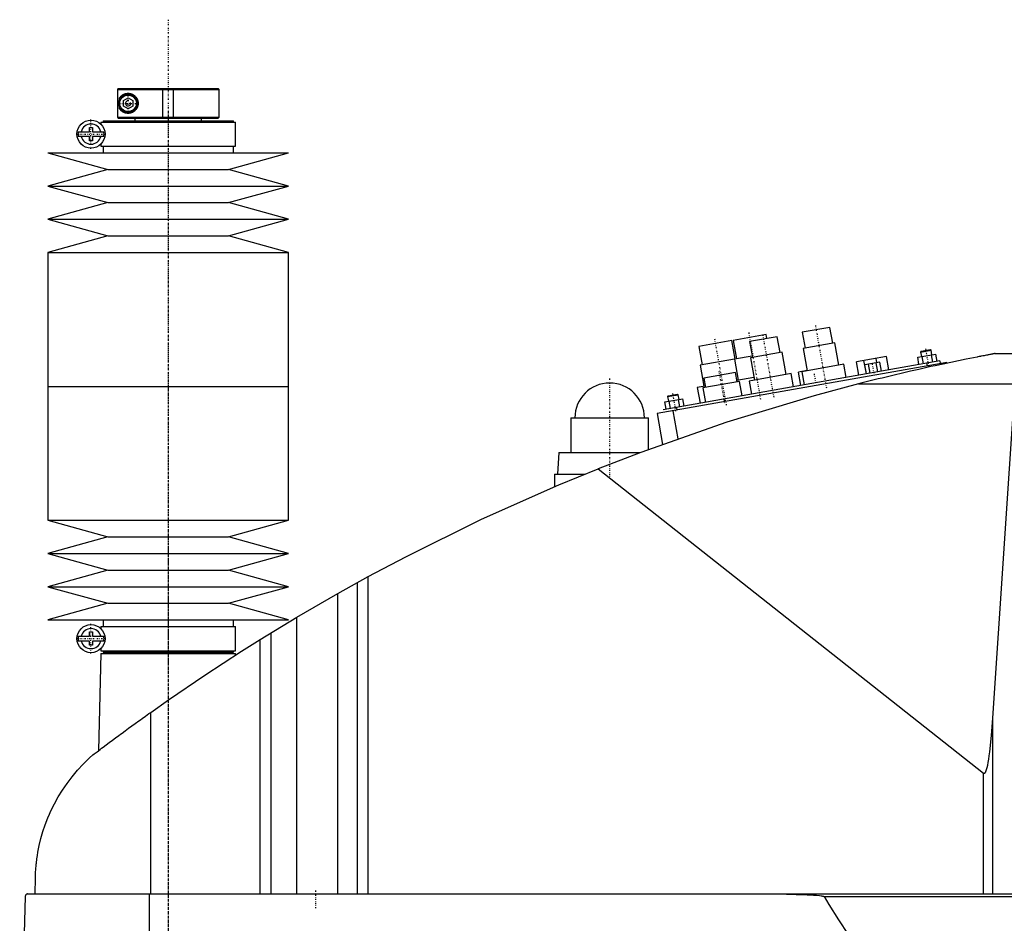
# Model space of a CAD drawing. Extents: x -706 to 181, y -1 to 896.
# Tile 3 of 4: x -706 to -338, y 559 to 896. Entities that reach past the tile are written whole.
import ezdxf

# ---------------------------------------------------------------- set-up
doc = ezdxf.new("R2010")
doc.units = 0
doc.linetypes.add('CENTER', pattern=[1.5, 0.45, -0.5, 0.05, -0.5])
for name, color, linetype in [('AM_0', 7, 'CONTINUOUS'), ('AM_10', 7, 'CONTINUOUS'), ('AM_7', 7, 'CENTER')]:
    doc.layers.add(name, color=color, linetype=linetype)

msp = doc.modelspace()

# ---------------------------------------------------------------- linework, layer by layer
at = {"layer": 'AM_0', "color": 7, "linetype": 'CONTINUOUS'}
for p, q in [((-668.68, 870.5), (-668.99, 870.2)), ((-668.99, 870.2), (-631, 870.2)), ((-668.99, 870.2), (-668.99, 859.8)), ((-668.68, 870.5), (-631.3, 870.5)), ((-631, 870.2), (-631.3, 870.5)), ((-631, 859.8), (-631, 870.2)), ((-668.19, 866.45), (-668.19, 866.98)), ((-666.75, 866.01), (-665, 867.02)), ((-666.75, 863.99), (-666.75, 866.01)), ((-665, 867.02), (-663.25, 866.01)), ((-663.25, 866.01), (-663.25, 863.99)), ((-668.19, 863.02), (-668.19, 863.55)), ((-665, 862.98), (-666.75, 863.99)), ((-663.25, 863.99), (-665, 862.98)), ((-675.15, 858), (-675.15, 857.22)), ((-675.15, 858), (-624.85, 858)), ((-674.35, 858.5), (-674.35, 858)), ((-674.35, 858.5), (-625.65, 858.5)), ((-668.99, 859.8), (-631, 859.8)), ((-668.99, 859.8), (-668.68, 859.5)), ((-668.68, 859.5), (-631.3, 859.5)), ((-662.5, 859.5), (-662.5, 858.5)), ((-637.5, 858.5), (-637.5, 859.5)), ((-631.3, 859.5), (-631, 859.8)), ((-625.65, 858), (-625.65, 858.5)), ((-624.85, 849), (-624.85, 858)), ((-683.63, 854.4), (-679.45, 854.4)), ((-679.45, 854.4), (-679.45, 856)), ((-679.45, 856), (-678.25, 856)), ((-678.25, 856), (-678.25, 854.4)), ((-678.25, 854.4), (-674.07, 854.4)), ((-679.45, 852.6), (-683.63, 852.6)), ((-679.45, 851), (-679.45, 852.6)), ((-678.25, 851), (-679.45, 851)), ((-678.25, 852.6), (-678.25, 851)), ((-674.07, 852.6), (-678.25, 852.6)), ((-695, 846.5), (-672.5, 840.3)), ((-695, 846.5), (-605, 846.5)), ((-675.15, 849.78), (-675.15, 849)), ((-675.15, 849), (-624.85, 849)), ((-674.35, 849), (-674.35, 846.5)), ((-627.5, 840.3), (-605, 846.5)), ((-625.65, 846.5), (-625.65, 849)), ((-672.5, 840.3), (-695, 834.1)), ((-672.5, 840.3), (-627.5, 840.3)), ((-605, 834.1), (-627.5, 840.3)), ((-695, 834.1), (-672.5, 827.9)), ((-695, 834.1), (-605, 834.1)), ((-627.5, 827.9), (-605, 834.1)), ((-672.5, 827.9), (-695, 821.7)), ((-672.5, 827.9), (-627.5, 827.9)), ((-605, 821.7), (-627.5, 827.9)), ((-695, 821.7), (-672.5, 815.5)), ((-695, 821.7), (-605, 821.7)), ((-627.5, 815.5), (-605, 821.7)), ((-672.5, 815.5), (-695, 809.3)), ((-672.5, 815.5), (-627.5, 815.5)), ((-605, 809.3), (-627.5, 815.5)), ((-695, 809.3), (-695, 759.25)), ((-695, 809.3), (-605, 809.3)), ((-605, 759.25), (-605, 809.3)), ((-402.65, 781.29), (-412.99, 779.47)), ((-401.61, 775.39), (-402.65, 781.29)), ((-426.55, 778.6), (-438.86, 776.43)), ((-422.35, 777.82), (-432.69, 776)), ((-426.29, 777.13), (-426.55, 778.6)), ((-421.3, 771.91), (-422.35, 777.82)), ((-412.99, 779.47), (-411.95, 773.56)), ((-439.35, 776.35), (-451.66, 774.18)), ((-451.66, 774.18), (-450.44, 767.28)), ((-438.13, 769.45), (-439.35, 776.35)), ((-438.86, 776.43), (-437.64, 769.54)), ((-432.69, 776), (-431.65, 770.09)), ((-400.87, 775.52), (-412.69, 773.43)), ((-412.69, 773.43), (-411.21, 765.06)), ((-399.39, 767.15), (-400.87, 775.52)), ((-368.58, 772.37), (-365.14, 772.98)), ((-364.85, 772.78), (-365.14, 772.98)), ((-438.37, 769.41), (-451.18, 767.15)), ((-431.73, 770.58), (-438.38, 769.41)), ((-438.38, 769.41), (-436.99, 761.53)), ((-420.57, 772.04), (-432.38, 769.96)), ((-432.38, 769.96), (-430.91, 761.59)), ((-419.09, 763.67), (-420.57, 772.04)), ((-381.49, 770.4), (-392.71, 768.42)), ((-385.14, 768.14), (-385.42, 769.71)), ((-380.6, 765.38), (-381.49, 770.4)), ((-369.87, 770.12), (-363.05, 771.32)), ((-369.39, 767.36), (-369.87, 770.12)), ((-368.79, 772.08), (-364.85, 772.78)), ((-368.58, 772.37), (-368.79, 772.08)), ((-368.79, 772.08), (-368.48, 770.36)), ((-367.68, 767.66), (-368.17, 770.42)), ((-364.54, 771.06), (-364.85, 772.78)), ((-364.27, 768.26), (-364.75, 771.02)), ((-362.56, 768.56), (-363.05, 771.32)), ((-340.94, 771.5), (-213.33, 771.5)), ((-358.96, 768.18), (-467.29, 749.08)), ((-361.6, 768.73), (-465, 750.5)), ((-451.18, 767.15), (-449.79, 759.27)), ((-397.42, 767.49), (-413.18, 764.71)), ((-396.56, 762.57), (-397.42, 767.49)), ((-391.83, 763.4), (-392.71, 768.42)), ((-389.06, 763.89), (-389.95, 768.91)), ((-383.98, 768.34), (-389.67, 767.34)), ((-389.06, 763.89), (-389.67, 767.34)), ((-387.64, 764.14), (-388.24, 767.59)), ((-384.79, 764.64), (-385.4, 768.09)), ((-383.37, 764.89), (-383.98, 768.34)), ((-366.52, 767.86), (-366.35, 766.88)), ((-364.87, 767.14), (-364.78, 766.64)), ((-361.6, 768.73), (-361.42, 767.75)), ((-358.96, 768.18), (-358.91, 767.91)), ((-438, 764.4), (-449.82, 762.32)), ((-449.82, 762.32), (-449.21, 758.87)), ((-437.4, 760.95), (-438, 764.4)), ((-431.08, 762.57), (-437.49, 761.44)), ((-417.12, 764.02), (-432.88, 761.24)), ((-416.25, 759.1), (-417.12, 764.02)), ((-411.23, 765.16), (-414.38, 764.6)), ((-413.49, 759.58), (-414.38, 764.6)), ((-413.18, 764.71), (-412.31, 759.79)), ((-411.6, 764.99), (-411.61, 765.09)), ((-695, 759.25), (-695, 709.2)), ((-695, 759.25), (-605, 759.25)), ((-695, 759.25), (-605, 759.25)), ((-605, 709.2), (-605, 759.25)), ((-449.31, 759.36), (-452.25, 758.84)), ((-452.25, 758.84), (-451.21, 752.93)), ((-436.41, 761.13), (-450.2, 758.69)), ((-450.2, 758.69), (-449.24, 753.28)), ((-435.46, 755.71), (-436.41, 761.13)), ((-432.88, 761.24), (-432.01, 756.32)), ((-392.03, 760.16), (-333.43, 760.16)), ((-341.83, 635.23), (-333.43, 760.16)), ((-464.41, 753.44), (-457.59, 754.64)), ((-463.33, 755.41), (-459.39, 756.1)), ((-463.12, 755.7), (-463.33, 755.41)), ((-463.33, 755.41), (-463.02, 753.69)), ((-463.12, 755.7), (-459.68, 756.31)), ((-459.39, 756.1), (-459.68, 756.31)), ((-459.08, 754.38), (-459.39, 756.1)), ((-457.1, 751.89), (-457.59, 754.64)), ((-463.93, 750.69), (-464.41, 753.44)), ((-462.22, 750.99), (-462.71, 753.74)), ((-460.08, 751.37), (-459.9, 750.38)), ((-458.81, 751.59), (-459.3, 754.34)), ((-499.5, 747.5), (-499.5, 734.5)), ((-499.5, 747.5), (-470.5, 747.5)), ((-470.5, 735.67), (-470.5, 747.5)), ((-467.29, 749.08), (-465.26, 737.59)), ((-461.38, 750.12), (-459.53, 739.63)), ((-504, 734.5), (-504.5, 726.5)), ((-504, 734.5), (-473.65, 734.5)), ((-505.65, 726.5), (-505.65, 721.73)), ((-505.65, 726.5), (-494.16, 726.5)), ((-489.33, 728.44), (-345.22, 614.75)), ((-695, 709.2), (-672.5, 703)), ((-695, 709.2), (-605, 709.2)), ((-627.5, 703), (-605, 709.2)), ((-672.5, 703), (-695, 696.8)), ((-672.5, 703), (-627.5, 703)), ((-605, 696.8), (-627.5, 703)), ((-695, 696.8), (-672.5, 690.6)), ((-695, 696.8), (-605, 696.8)), ((-627.5, 690.6), (-605, 696.8)), ((-672.5, 690.6), (-695, 684.4)), ((-672.5, 690.6), (-627.5, 690.6)), ((-605, 684.4), (-627.5, 690.6)), ((-586.56, 681.89), (-575.22, 688.17)), ((-575.22, 569.6), (-575.22, 688.17)), ((-579.22, 569.6), (-579.22, 685.98)), ((-695, 684.4), (-672.5, 678.2)), ((-695, 684.4), (-605, 684.4)), ((-627.5, 678.2), (-605, 684.4)), ((-601.96, 672.97), (-586.56, 681.89)), ((-586.56, 569.6), (-586.56, 681.89)), ((-672.5, 678.2), (-695, 672)), ((-672.5, 678.2), (-627.5, 678.2)), ((-605, 672), (-627.5, 678.2)), ((-695, 672), (-605, 672)), ((-674.35, 672), (-674.35, 669.5)), ((-625.65, 669.5), (-625.65, 672)), ((-615.65, 664.64), (-601.96, 672.97)), ((-601.96, 569.6), (-601.96, 672.97)), ((-679.45, 665.9), (-679.45, 667.5)), ((-679.45, 667.5), (-678.25, 667.5)), ((-678.25, 667.5), (-678.25, 665.9)), ((-675.15, 669.5), (-675.15, 668.72)), ((-675.15, 669.5), (-624.85, 669.5)), ((-624.85, 660.5), (-624.85, 669.5)), ((-611.52, 569.6), (-611.52, 667.2)), ((-683.63, 665.9), (-679.45, 665.9)), ((-679.45, 664.1), (-683.63, 664.1)), ((-679.45, 662.5), (-679.45, 664.1)), ((-678.25, 662.5), (-679.45, 662.5)), ((-678.25, 665.9), (-674.07, 665.9)), ((-678.25, 664.1), (-678.25, 662.5)), ((-674.07, 664.1), (-678.25, 664.1)), ((-615.65, 569.6), (-615.65, 664.64)), ((-675.17, 659.5), (-676.04, 623.15)), ((-675.17, 659.5), (-624.83, 659.5)), ((-675.15, 661.28), (-675.15, 660.5)), ((-675.15, 660.5), (-624.85, 660.5)), ((-674.35, 660.5), (-674.35, 660)), ((-674.35, 660), (-625.65, 660)), ((-674.17, 660), (-674.17, 659.5)), ((-625.83, 659.5), (-625.83, 660)), ((-625.65, 660), (-625.65, 660.5)), ((-624.81, 658.86), (-624.83, 659.5)), ((-656.53, 569.6), (-656.53, 637.45)), ((-341.83, 569.6), (-341.83, 635.23)), ((-345.22, 569.6), (-345.22, 614.75)), ((-699.77, 569.6), (-699.63, 575.62)), ((-703.45, 568.63), (-705.5, 487.5)), ((-702.45, 569.6), (-132.05, 569.6)), ((-657.01, 487.5), (-657.01, 569.6)), ((-404.88, 568.63), (-188.61, 568.63))]:
    msp.add_line(p, q, dxfattribs=at)
for points in [[(-668.19, 866.98, 0), (-668.15, 867.03, 0), (-668.08, 867.14, 0), (-668, 867.25, 0), (-667.96, 867.3, 0), (-667.92, 867.35, 0), (-667.84, 867.45, 0), (-667.75, 867.55, 0), (-667.66, 867.65, 0), (-667.56, 867.74, 0), (-667.46, 867.83, 0), (-667.41, 867.87, 0), (-667.36, 867.92, 0), (-667.25, 868, 0), (-667.14, 868.08, 0), (-667.03, 868.16, 0), (-666.91, 868.23, 0), (-666.79, 868.3, 0), (-666.73, 868.33, 0), (-666.66, 868.36, 0), (-666.53, 868.42, 0), (-666.4, 868.48, 0), (-666.34, 868.5, 0), (-666.27, 868.53, 0), (-666.13, 868.58, 0), (-665.99, 868.62, 0), (-665.92, 868.64, 0), (-665.85, 868.65, 0), (-665.7, 868.68, 0), (-665.55, 868.71, 0), (-665.4, 868.73, 0), (-665.24, 868.74, 0), (-665.09, 868.75, 0), (-665.01, 868.75, 0), (-664.93, 868.75, 0), (-664.76, 868.74, 0), (-664.6, 868.73, 0), (-664.44, 868.71, 0), (-664.27, 868.68, 0), (-664.1, 868.64, 0), (-664.01, 868.62, 0), (-663.92, 868.59, 0), (-663.74, 868.53, 0), (-663.56, 868.46, 0), (-663.37, 868.38, 0), (-663.19, 868.28, 0), (-663.01, 868.18, 0), (-662.92, 868.12, 0), (-662.83, 868.06, 0), (-662.65, 867.92, 0), (-662.48, 867.78, 0), (-662.32, 867.62, 0), (-662.16, 867.45, 0), (-662.02, 867.28, 0), (-661.95, 867.18, 0), (-661.94, 867.17, 0), (-661.92, 867.13, 0), (-661.89, 867.1, 0), (-661.88, 867.09, 0), (-661.87, 867.07, 0), (-661.85, 867.04, 0), (-661.83, 867, 0), (-661.81, 866.97, 0), (-661.79, 866.93, 0), (-661.76, 866.9, 0), (-661.75, 866.88, 0), (-661.74, 866.86, 0), (-661.72, 866.82, 0), (-661.7, 866.79, 0), (-661.68, 866.75, 0), (-661.66, 866.71, 0), (-661.64, 866.67, 0), (-661.63, 866.65, 0), (-661.63, 866.64, 0), (-661.61, 866.6, 0), (-661.59, 866.56, 0), (-661.57, 866.52, 0), (-661.55, 866.48, 0), (-661.54, 866.44, 0), (-661.53, 866.42, 0), (-661.52, 866.4, 0), (-661.5, 866.36, 0), (-661.49, 866.32, 0), (-661.47, 866.27, 0), (-661.46, 866.23, 0), (-661.44, 866.19, 0), (-661.44, 866.17, 0), (-661.43, 866.15, 0), (-661.42, 866.11, 0), (-661.4, 866.06, 0), (-661.39, 866.02, 0), (-661.38, 865.98, 0), (-661.37, 865.94, 0), (-661.36, 865.91, 0), (-661.36, 865.89, 0), (-661.35, 865.85, 0), (-661.34, 865.81, 0), (-661.33, 865.78, 0), (-661.33, 865.76, 0), (-661.32, 865.72, 0), (-661.31, 865.68, 0), (-661.31, 865.65, 0), (-661.3, 865.63, 0), (-661.3, 865.59, 0), (-661.29, 865.54, 0), (-661.28, 865.5, 0), (-661.28, 865.46, 0), (-661.27, 865.41, 0), (-661.27, 865.39, 0), (-661.27, 865.37, 0), (-661.26, 865.32, 0), (-661.26, 865.28, 0), (-661.26, 865.24, 0), (-661.26, 865.19, 0), (-661.25, 865.15, 0), (-661.25, 865.13, 0), (-661.25, 865.11, 0), (-661.25, 865.06, 0), (-661.25, 865.02, 0), (-661.25, 865, 0), (-661.25, 864.98, 0), (-661.25, 864.94, 0), (-661.25, 864.89, 0), (-661.25, 864.87, 0), (-661.25, 864.85, 0), (-661.26, 864.81, 0), (-661.26, 864.76, 0), (-661.26, 864.72, 0), (-661.26, 864.68, 0), (-661.27, 864.63, 0), (-661.27, 864.61, 0), (-661.27, 864.59, 0), (-661.28, 864.54, 0), (-661.28, 864.5, 0), (-661.29, 864.46, 0), (-661.3, 864.41, 0), (-661.3, 864.37, 0), (-661.31, 864.35, 0), (-661.31, 864.32, 0), (-661.32, 864.28, 0), (-661.33, 864.24, 0), (-661.33, 864.22, 0), (-661.34, 864.19, 0), (-661.35, 864.15, 0), (-661.36, 864.11, 0), (-661.36, 864.09, 0), (-661.37, 864.06, 0), (-661.38, 864.02, 0), (-661.39, 863.98, 0), (-661.4, 863.94, 0), (-661.42, 863.89, 0), (-661.43, 863.85, 0), (-661.44, 863.83, 0), (-661.44, 863.81, 0), (-661.46, 863.77, 0), (-661.47, 863.73, 0), (-661.49, 863.68, 0), (-661.5, 863.64, 0), (-661.52, 863.6, 0), (-661.53, 863.58, 0), (-661.54, 863.56, 0), (-661.55, 863.52, 0), (-661.57, 863.48, 0), (-661.59, 863.44, 0), (-661.61, 863.4, 0), (-661.63, 863.36, 0), (-661.63, 863.35, 0), (-661.64, 863.33, 0), (-661.66, 863.29, 0), (-661.68, 863.25, 0), (-661.7, 863.21, 0), (-661.72, 863.18, 0), (-661.74, 863.14, 0), (-661.75, 863.12, 0), (-661.76, 863.1, 0), (-661.79, 863.07, 0), (-661.81, 863.03, 0), (-661.83, 863, 0), (-661.85, 862.96, 0), (-661.87, 862.93, 0), (-661.88, 862.91, 0), (-661.89, 862.9, 0), (-661.92, 862.87, 0), (-661.94, 862.83, 0), (-661.95, 862.82, 0), (-662.02, 862.72, 0), (-662.16, 862.55, 0), (-662.32, 862.38, 0), (-662.48, 862.22, 0), (-662.65, 862.08, 0), (-662.83, 861.94, 0), (-662.92, 861.88, 0), (-663.01, 861.82, 0), (-663.19, 861.72, 0), (-663.37, 861.62, 0), (-663.56, 861.54, 0), (-663.74, 861.47, 0), (-663.92, 861.41, 0), (-664.01, 861.38, 0), (-664.1, 861.36, 0), (-664.27, 861.32, 0), (-664.44, 861.29, 0), (-664.6, 861.27, 0), (-664.76, 861.26, 0), (-664.93, 861.25, 0), (-665.01, 861.25, 0), (-665.09, 861.25, 0), (-665.24, 861.26, 0), (-665.4, 861.27, 0), (-665.55, 861.29, 0), (-665.7, 861.32, 0), (-665.85, 861.35, 0), (-665.92, 861.36, 0), (-665.99, 861.38, 0), (-666.13, 861.42, 0), (-666.27, 861.47, 0), (-666.34, 861.5, 0), (-666.4, 861.52, 0), (-666.53, 861.58, 0), (-666.66, 861.64, 0), (-666.73, 861.67, 0), (-666.79, 861.7, 0), (-666.91, 861.77, 0), (-667.03, 861.84, 0), (-667.14, 861.92, 0), (-667.25, 862, 0), (-667.36, 862.08, 0), (-667.41, 862.13, 0), (-667.46, 862.17, 0), (-667.56, 862.26, 0), (-667.66, 862.35, 0), (-667.75, 862.45, 0), (-667.84, 862.55, 0), (-667.92, 862.65, 0), (-667.96, 862.7, 0), (-668, 862.75, 0), (-668.08, 862.86, 0), (-668.15, 862.97, 0), (-668.19, 863.02, 0)], [(-340.94, 771.5, 0), (-340.94, 771.5, 0), (-340.94, 771.5, 0), (-340.94, 771.5, 0), (-340.95, 771.5, 0), (-340.95, 771.5, 0), (-340.96, 771.49, 0), (-340.98, 771.49, 0), (-341, 771.49, 0), (-341.02, 771.48, 0), (-341.04, 771.48, 0), (-341.05, 771.48, 0), (-341.06, 771.48, 0), (-341.09, 771.47, 0), (-341.12, 771.47, 0), (-341.15, 771.46, 0), (-341.19, 771.45, 0), (-341.22, 771.45, 0), (-341.24, 771.44, 0), (-341.26, 771.44, 0), (-341.3, 771.43, 0), (-341.35, 771.42, 0), (-341.37, 771.42, 0), (-341.39, 771.41, 0), (-341.44, 771.41, 0), (-341.48, 771.4, 0), (-341.51, 771.39, 0), (-341.53, 771.39, 0), (-341.58, 771.38, 0), (-341.64, 771.37, 0), (-341.69, 771.36, 0), (-341.74, 771.35, 0), (-341.8, 771.34, 0), (-341.83, 771.33, 0), (-341.86, 771.33, 0), (-341.91, 771.32, 0), (-341.97, 771.31, 0), (-342.03, 771.29, 0), (-342.08, 771.28, 0), (-342.14, 771.27, 0), (-342.17, 771.27, 0), (-342.2, 771.26, 0), (-342.26, 771.25, 0), (-342.32, 771.24, 0), (-342.53, 771.2, 0), (-342.91, 771.13, 0), (-343.31, 771.05, 0), (-343.52, 771.01, 0), (-343.73, 770.97, 0), (-344.16, 770.89, 0), (-344.6, 770.8, 0), (-345.06, 770.71, 0), (-345.52, 770.63, 0), (-345.99, 770.53, 0), (-346.22, 770.49, 0), (-346.46, 770.44, 0), (-346.93, 770.35, 0), (-347.41, 770.26, 0), (-347.64, 770.21, 0), (-349.05, 769.93, 0), (-351.78, 769.39, 0), (-354.59, 768.81, 0), (-357.47, 768.21, 0), (-360.41, 767.59, 0), (-363.39, 766.95, 0), (-364.9, 766.62, 0), (-366.41, 766.28, 0), (-369.46, 765.6, 0), (-372.52, 764.91, 0), (-375.58, 764.19, 0), (-378.64, 763.47, 0), (-381.68, 762.74, 0), (-383.19, 762.37, 0), (-384.69, 762.01, 0), (-387.67, 761.27, 0), (-390.59, 760.53, 0), (-392.03, 760.16, 0)], [(-392.03, 760.16, 0), (-408.52, 755.74, 0), (-441.19, 745.86, 0), (-473.4, 734.59, 0), (-489.33, 728.44, 0)], [(-575.22, 688.17, 0), (-561.24, 695.59, 0), (-532.87, 709.58, 0), (-503.96, 722.45, 0), (-489.33, 728.44, 0)], [(-656.53, 637.45, 0), (-649.84, 642.16, 0), (-636.3, 651.36, 0), (-622.58, 660.29, 0), (-615.65, 664.64, 0)], [(-678.19, 621.52, 0), (-677.65, 621.93, 0), (-676.56, 622.75, 0), (-675.45, 623.59, 0), (-674.89, 624.01, 0), (-674.33, 624.44, 0), (-673.19, 625.3, 0), (-672.03, 626.16, 0), (-670.86, 627.04, 0), (-669.67, 627.92, 0), (-668.47, 628.81, 0), (-667.86, 629.26, 0), (-667.25, 629.7, 0), (-666.03, 630.6, 0), (-664.79, 631.51, 0), (-663.54, 632.42, 0), (-662.29, 633.33, 0), (-661.02, 634.24, 0), (-660.38, 634.7, 0), (-659.75, 635.16, 0), (-658.46, 636.08, 0), (-657.18, 637, 0), (-656.53, 637.45, 0)], [(-345.22, 614.75, 0), (-345.21, 614.75, 0), (-345.21, 614.75, 0), (-345.2, 614.74, 0), (-345.2, 614.74, 0), (-345.2, 614.74, 0), (-345.19, 614.73, 0), (-345.19, 614.73, 0), (-345.18, 614.73, 0), (-345.17, 614.72, 0), (-345.17, 614.72, 0), (-345.17, 614.72, 0), (-345.16, 614.71, 0), (-345.16, 614.71, 0), (-345.15, 614.71, 0), (-345.15, 614.71, 0), (-345.14, 614.7, 0), (-345.14, 614.7, 0), (-345.13, 614.7, 0), (-345.13, 614.7, 0), (-345.12, 614.69, 0), (-345.12, 614.69, 0), (-345.12, 614.69, 0), (-345.11, 614.69, 0), (-345.11, 614.69, 0), (-345.1, 614.68, 0), (-345.1, 614.68, 0), (-345.1, 614.68, 0), (-345.09, 614.68, 0), (-345.08, 614.68, 0), (-345.08, 614.68, 0), (-345.07, 614.68, 0), (-345.07, 614.67, 0), (-345.07, 614.67, 0), (-345.06, 614.67, 0), (-345.06, 614.67, 0), (-345.05, 614.67, 0), (-345.05, 614.67, 0), (-345.04, 614.67, 0), (-345.03, 614.67, 0), (-345.03, 614.67, 0), (-345.03, 614.67, 0), (-345.02, 614.67, 0), (-345.02, 614.67, 0), (-345.01, 614.67, 0), (-345.01, 614.67, 0), (-345, 614.67, 0), (-345, 614.67, 0), (-344.99, 614.67, 0), (-344.99, 614.67, 0), (-344.98, 614.67, 0), (-344.98, 614.67, 0), (-344.97, 614.67, 0), (-344.97, 614.67, 0), (-344.96, 614.67, 0), (-344.96, 614.67, 0), (-344.96, 614.67, 0), (-344.95, 614.67, 0), (-344.94, 614.67, 0), (-344.94, 614.67, 0), (-344.93, 614.67, 0), (-344.93, 614.68, 0), (-344.93, 614.68, 0), (-344.92, 614.68, 0), (-344.92, 614.68, 0), (-344.91, 614.68, 0), (-344.91, 614.68, 0), (-344.9, 614.68, 0), (-344.9, 614.68, 0), (-344.9, 614.69, 0), (-344.89, 614.69, 0), (-344.89, 614.69, 0), (-344.88, 614.69, 0), (-344.88, 614.69, 0), (-344.87, 614.7, 0), (-344.87, 614.7, 0), (-344.86, 614.7, 0), (-344.86, 614.7, 0), (-344.85, 614.7, 0), (-344.85, 614.71, 0), (-344.84, 614.71, 0), (-344.84, 614.71, 0), (-344.83, 614.72, 0), (-344.83, 614.72, 0), (-344.83, 614.72, 0), (-344.82, 614.72, 0), (-344.81, 614.73, 0), (-344.81, 614.73, 0), (-344.8, 614.74, 0), (-344.8, 614.74, 0), (-344.79, 614.74, 0), (-344.79, 614.74, 0), (-344.79, 614.75, 0), (-344.78, 614.75, 0), (-344.78, 614.76, 0), (-344.77, 614.76, 0), (-344.76, 614.77, 0), (-344.76, 614.77, 0), (-344.76, 614.77, 0), (-344.75, 614.78, 0), (-344.75, 614.78, 0), (-344.73, 614.8, 0), (-344.71, 614.82, 0), (-344.69, 614.84, 0), (-344.66, 614.88, 0), (-344.63, 614.92, 0), (-344.61, 614.94, 0), (-344.59, 614.97, 0), (-344.56, 615.02, 0), (-344.52, 615.08, 0), (-344.51, 615.11, 0), (-344.49, 615.14, 0), (-344.46, 615.2, 0), (-344.42, 615.27, 0), (-344.39, 615.34, 0), (-344.36, 615.42, 0), (-344.32, 615.5, 0), (-344.31, 615.54, 0), (-344.29, 615.59, 0), (-344.26, 615.67, 0), (-344.22, 615.77, 0), (-344.11, 616.13, 0), (-343.91, 616.86, 0), (-343.71, 617.73, 0), (-343.52, 618.75, 0), (-343.42, 619.32, 0), (-343.32, 619.92, 0), (-343.13, 621.22, 0), (-342.95, 622.66, 0), (-342.32, 628.77, 0), (-341.83, 635.23, 0)], [(-699.63, 575.62, 0), (-699.63, 575.9, 0), (-699.61, 576.44, 0), (-699.59, 576.97, 0), (-699.58, 577.22, 0), (-699.56, 577.47, 0), (-699.53, 577.96, 0), (-699.5, 578.44, 0), (-699.47, 578.91, 0), (-699.43, 579.37, 0), (-699.39, 579.83, 0), (-699.37, 580.05, 0), (-699.35, 580.27, 0), (-699.31, 580.72, 0), (-699.26, 581.15, 0), (-699.07, 582.67, 0), (-698.88, 583.94, 0), (-698.67, 585.21, 0), (-698.16, 587.76, 0), (-697.54, 590.32, 0), (-696.8, 592.89, 0), (-695.93, 595.48, 0), (-694.93, 598.07, 0), (-694.38, 599.37, 0), (-693.8, 600.67, 0), (-692.52, 603.27, 0), (-691.09, 605.85, 0), (-689.52, 608.41, 0), (-687.8, 610.92, 0), (-685.93, 613.4, 0), (-684.94, 614.61, 0), (-683.91, 615.81, 0), (-681.74, 618.15, 0), (-679.41, 620.42, 0), (-678.19, 621.52, 0)], [(-702.45, 569.6, 0), (-702.48, 569.6, 0), (-702.54, 569.6, 0), (-702.61, 569.59, 0), (-702.64, 569.58, 0), (-702.67, 569.57, 0), (-702.74, 569.56, 0), (-702.8, 569.54, 0), (-702.86, 569.51, 0), (-702.93, 569.48, 0), (-702.99, 569.44, 0), (-703.02, 569.42, 0), (-703.05, 569.4, 0), (-703.1, 569.36, 0), (-703.16, 569.3, 0), (-703.21, 569.24, 0), (-703.27, 569.18, 0), (-703.3, 569.13, 0), (-703.3, 569.12, 0), (-703.31, 569.11, 0), (-703.32, 569.1, 0), (-703.32, 569.09, 0), (-703.33, 569.08, 0), (-703.34, 569.06, 0), (-703.34, 569.05, 0), (-703.35, 569.04, 0), (-703.35, 569.03, 0), (-703.36, 569.01, 0), (-703.37, 569, 0), (-703.37, 568.99, 0), (-703.38, 568.97, 0), (-703.39, 568.95, 0), (-703.39, 568.93, 0), (-703.4, 568.91, 0), (-703.41, 568.89, 0), (-703.41, 568.88, 0), (-703.41, 568.87, 0), (-703.42, 568.84, 0), (-703.43, 568.82, 0), (-703.43, 568.79, 0), (-703.43, 568.78, 0), (-703.43, 568.77, 0), (-703.44, 568.77, 0), (-703.44, 568.77, 0), (-703.44, 568.76, 0), (-703.44, 568.76, 0), (-703.44, 568.75, 0), (-703.44, 568.75, 0), (-703.44, 568.74, 0), (-703.44, 568.74, 0), (-703.44, 568.74, 0), (-703.44, 568.73, 0), (-703.44, 568.73, 0), (-703.44, 568.72, 0), (-703.44, 568.72, 0), (-703.44, 568.72, 0), (-703.44, 568.71, 0), (-703.44, 568.71, 0), (-703.44, 568.71, 0), (-703.44, 568.7, 0), (-703.45, 568.7, 0), (-703.45, 568.69, 0), (-703.45, 568.69, 0), (-703.45, 568.68, 0), (-703.45, 568.68, 0), (-703.45, 568.67, 0), (-703.45, 568.67, 0), (-703.45, 568.67, 0), (-703.45, 568.66, 0), (-703.45, 568.65, 0), (-703.45, 568.65, 0), (-703.45, 568.64, 0), (-703.45, 568.64, 0), (-703.45, 568.64, 0), (-703.45, 568.63, 0), (-703.45, 568.63, 0), (-703.45, 568.63, 0)], [(-425.92, 569.6, 0), (-422.51, 569.59, 0), (-415.33, 569.45, 0), (-411.14, 569.3, 0), (-409.97, 569.24, 0), (-408.82, 569.17, 0), (-408.26, 569.13, 0), (-407.7, 569.09, 0), (-406.58, 568.98, 0), (-405.89, 568.9, 0), (-405.7, 568.87, 0), (-405.5, 568.83, 0), (-405.41, 568.82, 0), (-405.31, 568.8, 0), (-405.21, 568.77, 0), (-405.18, 568.76, 0), (-405.15, 568.76, 0), (-405.13, 568.75, 0), (-405.12, 568.75, 0), (-405.09, 568.74, 0), (-405.06, 568.73, 0), (-405.03, 568.72, 0), (-405, 568.71, 0), (-404.97, 568.69, 0), (-404.95, 568.69, 0), (-404.95, 568.68, 0), (-404.94, 568.68, 0), (-404.94, 568.68, 0), (-404.94, 568.68, 0), (-404.94, 568.68, 0), (-404.93, 568.67, 0), (-404.93, 568.67, 0), (-404.92, 568.67, 0), (-404.92, 568.66, 0), (-404.91, 568.66, 0), (-404.91, 568.66, 0), (-404.91, 568.66, 0), (-404.9, 568.66, 0), (-404.9, 568.65, 0), (-404.9, 568.65, 0), (-404.89, 568.65, 0), (-404.89, 568.64, 0), (-404.89, 568.64, 0), (-404.89, 568.64, 0), (-404.88, 568.63, 0), (-404.88, 568.63, 0), (-404.88, 568.63, 0), (-404.88, 568.63, 0), (-404.88, 568.63, 0), (-404.88, 568.63, 0), (-404.88, 568.63, 0), (-404.88, 568.63, 0), (-404.88, 568.63, 0)], [(-404.88, 568.63, 0), (-403.09, 565.7, 0), (-399.5, 559.96, 0), (-395.91, 554.39, 0), (-394.12, 551.66, 0), (-392.33, 548.98, 0), (-388.74, 543.72, 0), (-385.15, 538.63, 0), (-381.57, 533.7, 0), (-377.98, 528.92, 0), (-374.39, 524.31, 0), (-372.6, 522.07, 0), (-370.81, 519.86, 0), (-367.22, 515.57, 0), (-363.63, 511.44, 0), (-360.05, 507.47, 0), (-356.46, 503.66, 0), (-352.87, 500.01, 0), (-351.08, 498.24, 0), (-349.28, 496.52, 0), (-345.69, 493.19, 0), (-342.11, 490.02, 0), (-340.31, 488.5, 0)]]:
    msp.add_polyline3d(points, dxfattribs=at)
for centre, radius in [((-665, 865), 3.5), ((-665, 865), 3.1), ((-678.85, 853.5), 5.25), ((-678.85, 665), 5.25)]:
    msp.add_circle(centre, radius, dxfattribs=at)
for centre, radius, start, end in [((-678.85, 853.5), 4.87, 169.3459, 190.6541), ((-678.85, 853.5), 3.75, 13.8865, 166.1135), ((-678.85, 853.5), 4.87, 349.3459, 10.6541), ((-678.85, 853.5), 3.75, 193.8865, 346.1135), ((-485, 747.5), 13, 0, 180), ((-678.85, 665), 3.75, 13.8865, 166.1135), ((-678.85, 665), 4.87, 169.3459, 190.6541), ((-678.85, 665), 3.75, 193.8865, 346.1135), ((-678.85, 665), 4.87, 349.3459, 10.6541)]:
    msp.add_arc(centre, radius, start, end, dxfattribs=at)
at = {"layer": 'AM_10', "color": 7, "linetype": 'CONTINUOUS'}
for p, q in [((-652, 859.5), (-652, 870.5)), ((-648, 859.5), (-648, 870.5))]:
    msp.add_line(p, q, dxfattribs=at)
msp.add_arc((-665, 865), 0.974, 75, 15, dxfattribs=at)
at = {"layer": 'AM_7', "color": 4, "linetype": 'CENTER'}
for p, q in [((-650, 896.25), (-650, 329.75)), ((-665, 861.33), (-665, 868.67)), ((-668.67, 865), (-661.33, 865)), ((-650, 863.46), (-650, 754.29)), ((-678.85, 847.99), (-678.85, 859.01)), ((-684.36, 853.5), (-673.34, 853.5)), ((-408.11, 782.02), (-404, 758.74)), ((-445.82, 777.06), (-441.37, 751.8)), ((-433.02, 779.32), (-428.56, 754.05)), ((-427.81, 778.55), (-423.7, 755.27)), ((-366.96, 773.27), (-365.81, 766.72)), ((-386.18, 764.22), (-386.85, 768.01)), ((-650, 764.21), (-650, 655.04)), ((-485, 762.2), (-485, 724.8)), ((-444.2, 764.99), (-442.04, 752.74)), ((-407.85, 760.4), (-408.52, 764.19)), ((-461.51, 756.59), (-460.35, 750.04)), ((-498.65, 747.5), (-471.35, 747.5)), ((-650, 700.5), (-650, 370.5)), ((-678.85, 659.49), (-678.85, 670.51)), ((-684.36, 665), (-673.34, 665)), ((-595, 570.9), (-595, 564.3))]:
    msp.add_line(p, q, dxfattribs=at)

doc.saveas('drawing.dxf')
